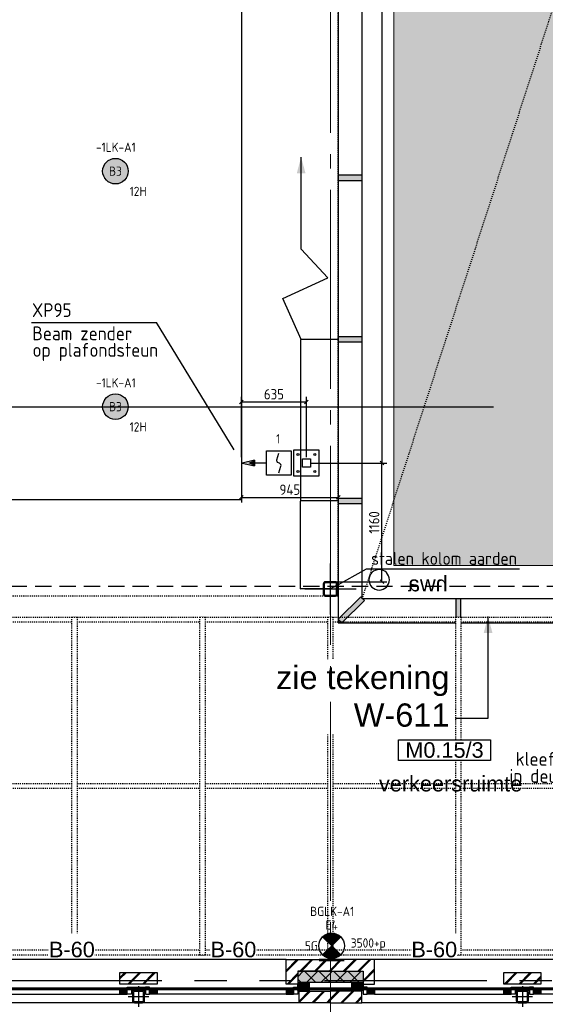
# Model space of a CAD drawing. Header units: millimetres. Extents: x -38031 to 123247, y -16330 to 129979.
# Tile 194 of 235: x 66324 to 71460, y 25464 to 35079. Entities that reach past the tile are written whole.
import ezdxf
from ezdxf.enums import TextEntityAlignment as Align

# ---------------------------------------------------------------- set-up
doc = ezdxf.new("R2010")
doc.units = ezdxf.units.MM
doc.header["$LTSCALE"] = 50
for name, pattern in [('HIDDEN', [9.525, 6.35, -3.175]), ('HIDDEN2', [4.7625, 3.175, -1.5875]), ('PHANTOM', [63.5, 31.75, -6.35, 6.35, -6.35, 6.35, -6.35]), ('STYLE_01', [0.41664, 0.20828, -0.20836]), ('STYLE_11', [5, 3.888855, -0.416718, 0.277786, -0.416641])]:
    doc.linetypes.add(name, pattern=pattern)
for name, color, linetype in [('AB$1A---_ATTRIB035', 8, 'Continuous'), ('AL$1A---_ALGEMEEN', 8, 'Continuous'), ('AM$1A---_ARCERING', 8, 'Continuous'), ('AT$1A---_TEKST100', 8, 'Continuous'), ('BOUWKUNDIG', 8, 'Continuous'), ('brandscheiding', 5, 'HIDDEN'), ('EB6522--_ATTRIB', 2, 'Continuous'), ('EL6121--', 3, 'Continuous'), ('EL6311--', 3, 'Continuous'), ('EL6311--NV', 7, 'Continuous'), ('EL6522--', 3, 'Continuous'), ('Kastenscheiding', 4, 'PHANTOM'), ('LICHT_TEXT018', 1, 'Continuous'), ('maatvoering', 1, 'Continuous'), ('Vera Yanovshtchinsky', 11, 'Continuous')]:
    doc.layers.add(name, color=color, linetype=linetype)
doc.layers.add('lampjes', color=14, linetype='Continuous', lineweight=15)
doc.layers.add('stramien', color=1, linetype='STYLE_11', lineweight=15)
doc.styles.add('Arial', font='ARIAL.TTF')
doc.styles.add('BURO-018', font='iso.shx', dxfattribs={"height": 90})
doc.styles.add('BURO-025', font='iso.shx', dxfattribs={"height": 125})
doc.styles.get("Standard").update_dxf_attribs({"font": 'iso.shx'})
doc.dimstyles.new('STABICAD', dxfattribs={"dimscale": 100, "dimtxt": 1.3, "dimasz": 1, "dimexe": 0, "dimexo": 0, "dimgap": 1.5, "dimtad": 0, "dimdec": 0, "dimrnd": 10, "dimzin": 0, "dimdsep": 46, "dimtxsty": 'Standard', "dimblk1": 'OBLIQUE', "dimblk2": 'OBLIQUE', "dimsah": 1, "dimcen": -3, "dimclrd": 1, "dimclre": 1, "dimclrt": 1, "dimadec": 0, "dimazin": 0, "dimtfac": 1, "dimtdec": 0, "dimtofl": 0, "dimtmove": 2, "dimatfit": 3, "dimfxl": 0, "dimtvp": 1.055556, "dimtolj": 1, "dimtzin": 0, "dimarcsym": 0})
doc.dimstyles.new('VyA', dxfattribs={"dimtxt": 101.016365, "dimasz": 35.34668, "dimexe": 50, "dimexo": 79.5, "dimgap": 25, "dimtad": 1, "dimdec": 0, "dimzin": 11, "dimtxsty": 'Standard', "dimblk": 'OBLIQUE', "dimcen": 0, "dimdle": 1, "dimclrd": 1, "dimclre": 1, "dimclrt": 1, "dimazin": 0, "dimtfac": 0.8, "dimtdec": 0, "dimtix": 1, "dimtmove": 0, "dimatfit": 0, "dimldrblk": 'OBLIQUE', "dimfxl": 0, "dimfrac": 2, "dimtolj": 1, "dimtzin": 11, "dimarcsym": 0})
pattern_1 = [(135, (0, 0), (70.7107, 70.7107), []), (45, (299.34, -299.34), (70.7107, -70.7107), [])]
pattern_2 = [(45, (0, 0), (70.7107, -70.7107), []), (45, (7.07, -7.07), (70.7107, -70.7107), [])]

# ---------------------------------------------------------------- blocks, each defined once
blk = doc.blocks.new('1115B3A')
at = {"color": 0, "linetype": 'Continuous'}
blk.add_circle((0, 0), 2.5, dxfattribs=at)
at = {"color": 0, "linetype": 'Continuous', "style": 'BURO-018'}
for tag, p in [('E_GKAST', (0, 8)), ('E_GROEP', (0, 5)), ('E_SGROEP', (4.5, 5)), ('E_ARMCODE', (0, 0)), ('E_SLET', (4.5, -1))]:
    blk.add_attdef(tag, text='', height=1.8, dxfattribs=at).set_placement(p, align=Align.MIDDLE)
blk = doc.blocks.new('E00134')
at = {"color": 0, "linetype": 'Continuous', "const_width": 0.5}
blk.add_lwpolyline([(-2.5, -2.75), (2.5, -2.75)], dxfattribs=at)
blk = doc.blocks.new('E00018')
at = {"color": 0, "linetype": 'Continuous'}
for p, q in [((-1.77, -1.77), (1.77, 1.77)), ((1.77, -1.77), (-1.77, 1.77))]:
    blk.add_line(p, q, dxfattribs=at)
at = {"color": 0, "linetype": 'Continuous', "const_width": 2.5}
for points in [[(-0.88, 0.88, -0.198912), (0, 1.25, -0.198912), (0.88, 0.88, -1)], [(-0.88, -0.88, 0.198912), (0, -1.25, 0.198912), (0.88, -0.88, 1)]]:
    blk.add_lwpolyline(points, format="xyb", dxfattribs=at)
blk = doc.blocks.new('1115B3A-NO1_WA3')
at = {"color": 0, "linetype": 'Continuous'}
blk.add_circle((0, 0), 2.5, dxfattribs=at)
at = {"color": 0, "zscale": 100}
for name in ['E00018', 'E00134']:
    blk.add_blockref(name, (0, 0), dxfattribs=at)
at = {"color": 0, "linetype": 'Continuous', "style": 'BURO-018'}
for tag, p in [('E_GKAST', (0, 8)), ('E_GROEP', (0, 5)), ('E_SGROEP', (4.5, 5)), ('E_ARMCODE', (0, 0)), ('E_SLET', (4.5, -1))]:
    blk.add_attdef(tag, text='', height=1.8, dxfattribs=at).set_placement(p, align=Align.MIDDLE)
blk = doc.blocks.new('_Oblique')
at = {"color": 0, "linetype": 'ByBlock', "lineweight": -2}
blk.add_line((-0.5, -0.5), (0.5, 0.5), dxfattribs=at)
blk = doc.blocks.new('Group-169')
at = {"layer": 'lampjes', "linetype": 'Continuous', "lineweight": 0}
h = blk.add_hatch(color=20, dxfattribs=at)
edge = h.paths.add_edge_path()
edge.add_arc((10899, 5025), 125, 0, 360, ccw=False)
h = blk.add_hatch(color=20, dxfattribs=at)
edge = h.paths.add_edge_path()
edge.add_arc((10899, 2725), 125, 0, 360, ccw=False)
at = {"layer": 'lampjes'}
for centre in [(10899, 5025), (10899, 2725)]:
    blk.add_circle(centre, 125, dxfattribs=at)
blk = doc.blocks.new('Group-18')
at = {"layer": 'AL$1A---_ALGEMEEN', "color": 0}
blk.add_lwpolyline([(-31130, 12834.8), (12130, 12834.8), (12130, 1814.8), (-31130, 1814.8)], close=True, dxfattribs=at)
blk = doc.blocks.new('hwa')
at = {"layer": 'AL$1A---_ALGEMEEN', "color": 0}
blk.add_circle((0, 0), 100, dxfattribs=at)
at = {"layer": 'AT$1A---_TEKST100', "insert": (-670, 38.3), "char_height": 151.525, "attachment_point": 1, "line_spacing_factor": 0.967741, "style": 'Arial'}
blk.add_mtext('{\\C256;\\lhwa}', dxfattribs=at)
blk = doc.blocks.new('VW_SLASH')
at = {"layer": 'AL$1A---_ALGEMEEN', "color": 0, "linetype": 'ByBlock', "lineweight": -2}
blk.add_line((0, 0), (-1, 0), dxfattribs=at)
at = {"layer": 'AL$1A---_ALGEMEEN', "color": 0, "linetype": 'ByBlock', "lineweight": 5}
blk.add_line((0.5, 0.5), (-0.5, -0.5), dxfattribs=at)
blk = doc.blocks.new('*D679')
at = {"layer": 'AL$1A---_ALGEMEEN', "color": 0, "lineweight": -2}
for p, q in [((13077.4, 1804.8), (12706.5, 1804.8)), ((12708, 946.8), (12708, 1802.7)), ((12997.4, 944.7), (12706.5, 944.7))]:
    blk.add_line(p, q, dxfattribs=at)
at = {"layer": 'AL$1A---_ALGEMEEN', "color": 0, "lineweight": -2, "xscale": 2.12080078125, "yscale": 2.12080078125, "zscale": 2.12080078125}
for p, rotation in [((12708, 1804.8), 90), ((12708, 944.7), 270)]:
    blk.add_blockref('VW_SLASH', p, dxfattribs=dict(at, rotation=rotation))
at = {"layer": 'AL$1A---_ALGEMEEN', "color": 0, "insert": (12681.9, 1374.7), "char_height": 2.27, "attachment_point": 5, "rotation": 90, "style": 'Arial'}
blk.add_mtext('\\A1;43008', dxfattribs=at)
blk = doc.blocks.new('*D680')
at = {"layer": 'AL$1A---_ALGEMEEN', "color": 0, "lineweight": -2}
for p, q in [((13077.4, 3382), (12706.5, 3382)), ((12708, 3379.9), (12708, 1807)), ((13077.4, 1804.8), (12706.5, 1804.8))]:
    blk.add_line(p, q, dxfattribs=at)
at = {"layer": 'AL$1A---_ALGEMEEN', "color": 0, "lineweight": -2, "xscale": 2.12080078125, "yscale": 2.12080078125, "zscale": 2.12080078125}
for p, rotation in [((12708, 3382), 90), ((12708, 1804.8), 270)]:
    blk.add_blockref('VW_SLASH', p, dxfattribs=dict(at, rotation=rotation))
at = {"layer": 'AL$1A---_ALGEMEEN', "color": 0, "insert": (12681.9, 2593.4), "char_height": 2.27, "attachment_point": 5, "rotation": 90, "style": 'Arial'}
blk.add_mtext('\\A1;78857', dxfattribs=at)
blk = doc.blocks.new('Group-31')
at = {"layer": 'AL$1A---_ALGEMEEN', "color": 0}
blk.add_line((12713, 4982), (12713, 5162), dxfattribs=at)
blk.add_lwpolyline([(12713, 3382), (12533, 3782), (12973, 3982), (12713, 4262), (12713, 4982)], dxfattribs=at)
blk.add_solid([(12713, 5162), (12755.6, 5003.2), (12670.5, 5003.2)], dxfattribs=at)
blk = doc.blocks.new('Group-36')
at = {"layer": 'AL$1A---_ALGEMEEN', "color": 0, "linetype": 'STYLE_01'}
for points in [[(-13012, 670), (17489, 670), (17489, 620), (-13012, 620)], [(-13012, -955), (17489, -955), (17489, -1005), (-13012, -1005)], [(-13002, -2580), (17489, -2580), (17489, -2630), (-13002, -2630)]]:
    blk.add_lwpolyline(points, close=True, dxfattribs=at)
at = {"color": 0, "linetype": 'STYLE_01'}
for points in [[(10474, 670), (10524, 670), (10524, -2630), (10474, -2630)], [(11724, 670), (11774, 670), (11774, -2630), (11724, -2630)], [(12974, 670), (13024, 670), (13024, -2630), (12974, -2630)], [(14224, 670), (14274, 670), (14274, -2630), (14224, -2630)]]:
    blk.add_wipeout(points, dxfattribs=at).dxf.layer = 'AL$1A---_ALGEMEEN'
at = {"layer": 'AL$1A---_ALGEMEEN', "color": 0, "linetype": 'STYLE_01'}
for points in [[(10474, 670), (10524, 670), (10524, -2630), (10474, -2630)], [(11724, 670), (11774, 670), (11774, -2630), (11724, -2630)], [(12974, 670), (13024, 670), (13024, -2630), (12974, -2630)], [(14224, 670), (14274, 670), (14274, -2630), (14224, -2630)]]:
    blk.add_lwpolyline(points, close=True, dxfattribs=at)
blk = doc.blocks.new('Group-37')
at = {"layer": 'AL$1A---_ALGEMEEN', "color": 0, "linetype": 'STYLE_01'}
blk.add_lwpolyline([(-32058.8, 13774.8), (13071.2, 13774.8), (13071.2, 874.8), (-32058.8, 874.8)], close=True, dxfattribs=at)
blk = doc.blocks.new('Group-38')
at = {"layer": 'AL$1A---_ALGEMEEN', "color": 0}
for name in ['Group-37', 'Group-36']:
    blk.add_blockref(name, (0, 0), dxfattribs=at)
blk = doc.blocks.new('zijdetail staalkozijn midden')
at = {"layer": 'AM$1A---_ARCERING', "linetype": 'Continuous', "lineweight": 0}
blk.add_hatch(color=256, dxfattribs=at).paths.add_polyline_path([(72.5, -153), (0, -153), (0, -213), (72.5, -213)])
at = {"layer": 'AL$1A---_ALGEMEEN', "color": 0}
blk.add_lwpolyline([(72.5, -153), (0, -153), (0, -213), (72.5, -213)], close=True, dxfattribs=at)
at = {"color": 0}
blk.add_wipeout([(72.5, -145), (113, -145), (113, -213), (72.5, -213)], dxfattribs=at).dxf.layer = 'AL$1A---_ALGEMEEN'
at = {"layer": 'AL$1A---_ALGEMEEN', "color": 0}
blk.add_lwpolyline([(72.5, -145), (113, -145), (113, -213), (72.5, -213)], close=True, dxfattribs=at)
blk = doc.blocks.new('st.k-120x120')
at = {"layer": 'AM$1A---_ARCERING', "linetype": 'Continuous', "lineweight": 0}
h = blk.add_hatch(color=256, dxfattribs=at)
edge = h.paths.add_edge_path()
edge.add_line((-40, -60), (40, -60))
edge.add_arc((40, -40), 20, 270, 360)
edge.add_line((60, -40), (60, 40))
edge.add_arc((40, 40), 20, 0, 90)
edge.add_line((40, 60), (-40, 60))
edge.add_arc((-40, 40), 20, 90, 180)
edge.add_line((-60, 40), (-60, -40))
edge.add_arc((-40, -40), 20, 180, 270)
edge = h.paths.add_edge_path(flags=16)
edge.add_line((-40, -50), (40, -50))
edge.add_arc((40, -40), 10, 270, 360)
edge.add_line((50, -40), (50, 40))
edge.add_arc((40, 40), 10, 0, 90)
edge.add_line((40, 50), (-40, 50))
edge.add_arc((-40, 40), 10, 90, 180)
edge.add_line((-50, 40), (-50, -40))
edge.add_arc((-40, -40), 10, 180, 270)
at = {"layer": 'AL$1A---_ALGEMEEN', "color": 0}
for p, q in [((0, 100), (0, -100)), ((-100, 0), (100, 0))]:
    blk.add_line(p, q, dxfattribs=at)
at = {"layer": 'AL$1A---_ALGEMEEN', "color": 0, "flags": 128}
blk.add_lwpolyline([(-40, -60), (40, -60, 0.414214), (60, -40), (60, 40, 0.414214), (40, 60), (-40, 60, 0.414214), (-60, 40), (-60, -40, 0.414214), (-40, -60, 0.414214)], format="xyb", dxfattribs=at)
blk.add_lwpolyline([(-40, -50), (40, -50, 0.414214), (50, -40), (50, 40, 0.414214), (40, 50), (-40, 50, 0.414214), (-50, 40), (-50, -40, 0.414214)], format="xyb", close=True, dxfattribs=at)
blk = doc.blocks.new('31x_staal-bg-2x mk112-p')
at = {"layer": 'AM$1A---_ARCERING', "linetype": 'Continuous', "lineweight": 0}
blk.add_hatch(color=256, dxfattribs=at).paths.add_polyline_path([(-3318.5, -113), (-3000, -113), (-3000, -223), (-3318.5, -223)])
at = {"layer": 'AM$1A---_ARCERING', "linetype": 'Continuous', "lineweight": 5}
h = blk.add_hatch(dxfattribs=at)
h.set_pattern_fill('ISOLATIE', color=256, style=0, pattern_type=2)
h.set_pattern_definition(pattern_1)
edge = h.paths.add_edge_path()
edge.add_line((-3318.5, -113), (-3000, -113))
edge.add_line((-3000, -113), (-3000, -223))
edge.add_line((-3000, -223), (-3318.5, -223))
at = {"layer": 'AL$1A---_ALGEMEEN', "color": 0}
for p, q in [((0, 0), (-2887, 0)), ((113, -113), (431.5, -113))]:
    blk.add_line(p, q, dxfattribs=at)
blk.add_lwpolyline([(-3318.5, -113), (-3000, -113), (-3000, -223), (-3318.5, -223)], dxfattribs=at)
blk.add_blockref('zijdetail staalkozijn midden', (0, -125), dxfattribs=at)
at = {"color": 0}
for points in [[(-1625, -125), (-1262, -125), (-1262, -238), (-1625, -238)], [(-3012, -307), (-3318.5, -307), (-3318.5, -420), (-3012, -420)]]:
    blk.add_wipeout(points, dxfattribs=at).dxf.layer = 'AL$1A---_ALGEMEEN'
at = {"layer": 'AM$1A---_ARCERING', "linetype": 'Continuous', "lineweight": 5}
h = blk.add_hatch(dxfattribs=at)
h.set_pattern_fill('BAKSTEEN', color=256, style=0, pattern_type=2)
h.set_pattern_definition(pattern_2)
h.paths.add_polyline_path([(-1625, -125), (-1262, -125), (-1262, -238), (-1625, -238)])
at = {"layer": 'AM$1A---_ARCERING', "linetype": 'Continuous', "lineweight": 0}
for points in [[(113, -113), (431.5, -113), (431.5, -223), (113, -223)], [(-1512, -270), (-1375, -270), (-1375, -300), (-1512, -300)], [(113, -223), (223, -223), (223, -300), (113, -300)]]:
    blk.add_hatch(color=256, dxfattribs=at).paths.add_polyline_path(points)
at = {"layer": 'AM$1A---_ARCERING', "linetype": 'Continuous', "lineweight": 5}
h = blk.add_hatch(dxfattribs=at)
h.set_pattern_fill('ISOLATIE', color=256, style=0, pattern_type=2)
h.set_pattern_definition(pattern_1)
h.paths.add_polyline_path([(113, -113), (431.5, -113), (431.5, -223), (113, -223)])
h = blk.add_hatch(dxfattribs=at)
h.set_pattern_fill('ISOLATIE', color=256, style=0, pattern_type=2)
h.set_pattern_definition(pattern_1)
h.paths.add_polyline_path([(-1512, -270), (-1375, -270), (-1375, -300), (-1512, -300)])
h = blk.add_hatch(dxfattribs=at)
h.set_pattern_fill('ISOLATIE', color=256, style=0, pattern_type=2)
h.set_pattern_definition(pattern_1)
h.paths.add_polyline_path([(113, -223), (223, -223), (223, -300), (113, -300)])
h = blk.add_hatch(dxfattribs=at)
h.set_pattern_fill('BAKSTEEN', color=256, style=0, pattern_type=2)
h.set_pattern_definition(pattern_2)
h.paths.add_polyline_path([(-3012, -307), (-3318.5, -307), (-3318.5, -420), (-3012, -420)])
at = {"layer": 'AL$1A---_ALGEMEEN', "color": 0}
for p, q in [((-3012, -307), (-3318.5, -307)), ((125, -420), (-3012, -420))]:
    blk.add_line(p, q, dxfattribs=at)
for points in [[(-1625, -125), (-1262, -125), (-1262, -238), (-1625, -238)], [(-1625, -278), (-2887, -278), (-2887, -338), (-1625, -338)], [(-1512, -270), (-1375, -270), (-1375, -300), (-1512, -300)], [(113, -223), (223, -223), (223, -300), (113, -300)]]:
    blk.add_lwpolyline(points, close=True, dxfattribs=at)
at = {"layer": 'AL$1A---_ALGEMEEN', "color": 0, "flags": 128}
for points in [[(431.5, -223), (113, -223), (113, -113)], [(-3318.5, -420), (-3012, -420), (-3012, -307)]]:
    blk.add_lwpolyline(points, dxfattribs=at)
at = {"layer": 'AL$1A---_ALGEMEEN', "color": 0}
blk.add_blockref('st.k-120x120', (-1443.5, -360), dxfattribs=at)
blk.add_blockref('zijdetail staalkozijn midden', (-1625, -125), dxfattribs=at)
at = {"color": 0}
for points in [[(-3000, -238), (-2887, -238), (-2887, 0), (-3318.5, 0), (-3318.5, -113), (-3000, -113)], [(113, -238), (0, -238), (0, 0), (431.5, 0), (431.5, -113), (113, -113)], [(125, -307), (431.5, -307), (431.5, -420), (125, -420)]]:
    blk.add_wipeout(points, dxfattribs=at).dxf.layer = 'AL$1A---_ALGEMEEN'
at = {"layer": 'AM$1A---_ARCERING', "linetype": 'Continuous', "lineweight": 5}
h = blk.add_hatch(dxfattribs=at)
h.set_pattern_fill('BAKSTEEN', color=256, style=0, pattern_type=2)
h.set_pattern_definition(pattern_2)
h.paths.add_polyline_path([(-3000, -238), (-2887, -238), (-2887, 0), (-3318.5, 0), (-3318.5, -113), (-3000, -113)])
h = blk.add_hatch(dxfattribs=at)
h.set_pattern_fill('BAKSTEEN', color=256, style=0, pattern_type=2)
h.set_pattern_definition(pattern_2)
h.paths.add_polyline_path([(113, -238), (0, -238), (0, 0), (431.5, 0), (431.5, -113), (113, -113)])
h = blk.add_hatch(dxfattribs=at)
h.set_pattern_fill('BAKSTEEN', color=256, style=0, pattern_type=2)
h.set_pattern_definition(pattern_2)
h.paths.add_polyline_path([(125, -307), (431.5, -307), (431.5, -420), (125, -420)])
at = {"layer": 'AL$1A---_ALGEMEEN', "color": 0}
blk.add_line((125, -307), (431.5, -307), dxfattribs=at)
at = {"layer": 'AL$1A---_ALGEMEEN', "color": 0, "flags": 128}
for points in [[(-3000, -238), (-2887, -238), (-2887, 0), (-3318.5, 0)], [(113, -238), (0, -238), (0, 0), (431.5, 0)], [(-3318.5, -113), (-3000, -113), (-3000, -238)], [(431.5, -113), (113, -113), (113, -238)], [(431.5, -420), (125, -420), (125, -307)]]:
    blk.add_lwpolyline(points, dxfattribs=at)
at = {"layer": 'AL$1A---_ALGEMEEN', "color": 0}
blk.add_lwpolyline([(-1334.5, -278), (72.5, -278), (72.5, -338), (-1334.5, -338)], close=True, dxfattribs=at)
at = {"layer": 'AL$1A---_ALGEMEEN', "color": 0, "xscale": -1}
for p in [(-2887, -125), (-1262, -125)]:
    blk.add_blockref('zijdetail staalkozijn midden', p, dxfattribs=at)
at = {"layer": 'AM$1A---_ARCERING', "linetype": 'Continuous', "lineweight": 0}
blk.add_hatch(color=256, dxfattribs=at).paths.add_polyline_path([(-3110, -223), (-3000, -223), (-3000, -300), (-3110, -300)])
at = {"layer": 'AM$1A---_ARCERING', "linetype": 'Continuous', "lineweight": 5}
h = blk.add_hatch(dxfattribs=at)
h.set_pattern_fill('ISOLATIE', color=256, style=0, pattern_type=2)
h.set_pattern_definition(pattern_1)
h.paths.add_polyline_path([(-3110, -223), (-3000, -223), (-3000, -300), (-3110, -300)])
at = {"layer": 'AL$1A---_ALGEMEEN', "color": 0}
blk.add_lwpolyline([(-3110, -223), (-3000, -223), (-3000, -300), (-3110, -300)], close=True, dxfattribs=at)
blk = doc.blocks.new('Group-59')
at = {"layer": 'AL$1A---_ALGEMEEN', "color": 0}
blk.add_blockref('31x_staal-bg-2x mk112-p', (16317.5, -2675), dxfattribs=at)
blk.add_blockref('31x_staal-bg-2x mk112-p', (12567.5, -2675), dxfattribs=at)
blk = doc.blocks.new('ruimtenummer')
at = {"layer": 'AL$1A---_ALGEMEEN', "color": 0, "flags": 1}
for tag, p in [('peil', (-450, -397.1)), ('onderdeel', (-450, -669.8))]:
    blk.add_attdef(tag, p, '', height=151.5, dxfattribs=at)
at = {"color": 0}
blk.add_wipeout([(-450, 100), (450, 100), (450, -100), (-450, -100)], dxfattribs=at).dxf.layer = 'AL$1A---_ALGEMEEN'
at = {"layer": 'AL$1A---_ALGEMEEN', "color": 0}
blk.add_lwpolyline([(-450, 100), (450, 100), (450, -100), (-450, -100)], close=True, dxfattribs=at)
at = {"layer": 'AL$1A---_ALGEMEEN', "color": 0, "style": 'Arial'}
blk.add_attdef('ruimtenummer', text='', height=151.5, dxfattribs=at).set_placement((0, 78), align=Align.TOP_CENTER)
blk = doc.blocks.new('tekst 12 pts')
at = {"layer": 'AL$1A---_ALGEMEEN', "color": 0, "style": 'Arial'}
blk.add_attdef('naam_ruimte', text='', height=151.5, dxfattribs=at).set_placement((0, -41.1), align=Align.TOP_CENTER)
at = {"layer": 'AL$1A---_ALGEMEEN', "color": 0, "flags": 1}
for tag, p in [('oppervlakte', (-264.6, -1003)), ('stramiennummer', (-264.6, -1275.7))]:
    blk.add_attdef(tag, p, '', height=151.5, dxfattribs=at)
blk = doc.blocks.new('sk-141')
at = {"layer": 'AM$1A---_ARCERING', "linetype": 'Continuous', "lineweight": 0}
h = blk.add_hatch(color=256, dxfattribs=at)
edge = h.paths.add_edge_path()
edge.add_line((-50, -70), (50, -70))
edge.add_arc((50, -50), 20, 270, 360)
edge.add_line((70, -50), (70, 50))
edge.add_arc((50, 50), 20, 0, 90)
edge.add_line((50, 70), (-50, 70))
edge.add_arc((-50, 50), 20, 90, 180)
edge.add_line((-70, 50), (-70, -50))
edge.add_arc((-50, -50), 20, 180, 270)
edge = h.paths.add_edge_path(flags=16)
edge.add_line((-50, -60), (50, -60))
edge.add_arc((50, -50), 10, 270, 360)
edge.add_line((60, -50), (60, 50))
edge.add_arc((50, 50), 10, 0, 90)
edge.add_line((50, 60), (-50, 60))
edge.add_arc((-50, 50), 10, 90, 180)
edge.add_line((-60, 50), (-60, -50))
edge.add_arc((-50, -50), 10, 180, 270)
at = {"layer": 'AL$1A---_ALGEMEEN', "color": 0}
for p, q in [((0, 250), (0, -250)), ((-250, 0), (250, 0))]:
    blk.add_line(p, q, dxfattribs=at)
at = {"layer": 'AL$1A---_ALGEMEEN', "color": 0, "flags": 128}
blk.add_lwpolyline([(-50, -70), (50, -70, 0.414214), (70, -50), (70, 50, 0.414214), (50, 70), (-50, 70, 0.414214), (-70, 50), (-70, -50, 0.414214), (-50, -70, 0.414214)], format="xyb", dxfattribs=at)
blk.add_lwpolyline([(-50, -60), (50, -60, 0.414214), (60, -50), (60, 50, 0.414214), (50, 60), (-50, 60, 0.414214), (-60, 50), (-60, -50, 0.414214)], format="xyb", close=True, dxfattribs=at)
blk = doc.blocks.new('Callout-3')
at = {"layer": 'AL$1A---_ALGEMEEN', "color": 0}
for p, q in [((0, 317.5), (0, 0)), ((0, 0), (990.9, 0))]:
    blk.add_line(p, q, dxfattribs=at)
at = {"layer": 'AL$1A---_ALGEMEEN', "color": 0, "lineweight": 25}
blk.add_line((975, 0), (990.9, 0), dxfattribs=at)
blk.add_solid([(990.9, 0), (832.1, -42.5), (832.1, 42.5)], dxfattribs=at)
at = {"color": 0}
blk.add_wipeout([(571.5, 377.2), (571.5, 2223.9), (-158.8, 2223.9), (-158.8, 377.2)], dxfattribs=at).dxf.layer = 'AL$1A---_ALGEMEEN'
at = {"layer": 'AT$1A---_TEKST100', "insert": (509.9, 377.2), "char_height": 227.287, "width": 1846.746, "attachment_point": 3, "rotation": 270, "line_spacing_factor": 0.967741, "style": 'Arial'}
blk.add_mtext('{\\C256;\\lzie tekening W-611}', dxfattribs=at)
blk = doc.blocks.new('txt-brandw.60')
at = {"color": 0}
blk.add_wipeout([(-223.3, -118.5), (223.3, -118.5), (223.3, 124.9), (-223.3, 124.9)], dxfattribs=at).dxf.layer = 'AL$1A---_ALGEMEEN'
at = {"layer": 'AT$1A---_TEKST100', "insert": (0, -112.2), "char_height": 151.525, "attachment_point": 8, "line_spacing_factor": 0.967741, "style": 'Arial'}
blk.add_mtext('{\\C256;\\lB-60}', dxfattribs=at)
blk = doc.blocks.new('*U209')
at = {"color": 0, "linetype": 'Continuous'}
for points in [[(9.98, 0), (11.98, 0), (7.98, 0.91)], [(9.98, 0), (7.98, 0.91), (7.98, 0)], [(9.98, 0), (7.98, 0), (7.98, -0.91)], [(9.98, 0), (7.98, -0.91), (11.98, 0)]]:
    blk.add_solid(points, dxfattribs=at)
blk = doc.blocks.new('VB653LMZ')
at = {"color": 0, "linetype": 'Continuous'}
for p, q in [((-2.4, -2.4), (-2.4, 2.4)), ((-2.4, 2.4), (2.4, 2.4)), ((2.4, 2.4), (2.4, -2.4)), ((2.39, 0), (4.79, 0)), ((7.19, 0), (4.79, 0.55)), ((4.79, 0.55), (4.79, 0)), ((4.79, -0.54), (4.79, 0.55)), ((4.79, 0), (4.79, -0.54)), ((4.79, -0.54), (7.19, 0)), ((2.4, -2.4), (-2.4, -2.4))]:
    blk.add_line(p, q, dxfattribs=at)
blk.add_lwpolyline([(0, 1.92), (-0.4, 0.64), (-0.42, 0.46), (-0.37, 0.28), (-0.26, 0.13), (-0.1, 0.03), (0.1, -0.03), (0.26, -0.13), (0.37, -0.27), (0.42, -0.45), (0.4, -0.63), (0, -1.91)], dxfattribs=at)
at = {"color": 0, "linetype": 'Continuous', "xscale": 0.6000000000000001, "yscale": 0.6000000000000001, "zscale": 0.6}
blk.add_blockref('*U209', (0, 0), dxfattribs=at)
at = {"color": 0, "linetype": 'Continuous', "style": 'BURO-018'}
blk.add_attdef('E_TEXT1', text='', height=1.8, dxfattribs=at).set_placement((0, 4.9), align=Align.MIDDLE)
at = {"color": 0, "linetype": 'Continuous', "style": 'BURO-018', "flags": 1}
blk.add_attdef('E_MATCODE', (0, 0), '', height=1.8, dxfattribs=at)
blk = doc.blocks.new('*D222')
at = {"layer": 'maatvoering', "color": 1, "lineweight": -2}
for p, q in [((68490, 31345.7), (69127, 31345.7)), ((68491, 30806.6), (68491, 31395.7)), ((69126, 30806.6), (69126, 31395.7))]:
    blk.add_line(p, q, dxfattribs=at)
at = {"layer": 'maatvoering', "color": 1, "lineweight": -2, "xscale": 35.3466796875, "yscale": 35.3466796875, "zscale": 35.3466796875, "rotation": 180}
blk.add_blockref('_Oblique', (68491, 31345.7), dxfattribs=at)
at = {"layer": 'maatvoering', "color": 1, "lineweight": -2, "xscale": 35.3466796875, "yscale": 35.3466796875, "zscale": 35.3466796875}
blk.add_blockref('_Oblique', (69126, 31345.7), dxfattribs=at)
at = {"layer": 'maatvoering', "color": 1, "insert": (68808.5, 31421.2), "char_height": 101.02, "attachment_point": 5}
blk.add_mtext('\\A1;635', dxfattribs=at)
blk = doc.blocks.new('*D223')
at = {"layer": 'maatvoering', "color": 1, "lineweight": -2}
for p, q in [((68490, 30414.1), (69437, 30414.1)), ((68491, 30432.3), (68491, 30364.1)), ((69436, 30417.3), (69436, 30364.1))]:
    blk.add_line(p, q, dxfattribs=at)
at = {"layer": 'maatvoering', "color": 1, "lineweight": -2, "xscale": 35.3466796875, "yscale": 35.3466796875, "zscale": 35.3466796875, "rotation": 180}
blk.add_blockref('_Oblique', (68491, 30414.1), dxfattribs=at)
at = {"layer": 'maatvoering', "color": 1, "lineweight": -2, "xscale": 35.3466796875, "yscale": 35.3466796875, "zscale": 35.3466796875}
blk.add_blockref('_Oblique', (69436, 30414.1), dxfattribs=at)
at = {"layer": 'maatvoering', "color": 1, "insert": (68963.5, 30489.6), "char_height": 101.02, "attachment_point": 5}
blk.add_mtext('\\A1;945', dxfattribs=at)
blk = doc.blocks.new('*D228')
at = {"layer": 'maatvoering', "color": 1, "lineweight": -2}
for p, q in [((69149.1, 41049.8), (69912.8, 41049.8)), ((69862.8, 41050.8), (69862.8, 30748.8)), ((69166.2, 30749.8), (69912.8, 30749.8))]:
    blk.add_line(p, q, dxfattribs=at)
at = {"layer": 'maatvoering', "color": 1, "lineweight": -2, "xscale": 35.3466796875, "yscale": 35.3466796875, "zscale": 35.3466796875}
for p, rotation in [((69862.8, 41049.8), 90), ((69862.8, 30749.8), 270)]:
    blk.add_blockref('_Oblique', p, dxfattribs=dict(at, rotation=rotation))
at = {"layer": 'maatvoering', "color": 1, "insert": (69787.3, 35899.8), "char_height": 101.02, "attachment_point": 5, "rotation": 90}
blk.add_mtext('\\A1;10300', dxfattribs=at)
blk = doc.blocks.new('*D236')
at = {"layer": 'maatvoering', "color": 1, "lineweight": -2}
for p, q in [((69619, 30749.8), (69912.8, 30749.8)), ((69862.8, 29588.8), (69862.8, 30750.8)), ((69399.4, 29589.8), (69912.8, 29589.8))]:
    blk.add_line(p, q, dxfattribs=at)
at = {"layer": 'maatvoering', "color": 1, "lineweight": -2, "xscale": 35.3466796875, "yscale": 35.3466796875, "zscale": 35.3466796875}
for p, rotation in [((69862.8, 30749.8), 90), ((69862.8, 29589.8), 270)]:
    blk.add_blockref('_Oblique', p, dxfattribs=dict(at, rotation=rotation))
at = {"layer": 'maatvoering', "color": 1, "insert": (69787.3, 30169.8), "char_height": 101.02, "attachment_point": 5, "rotation": 90}
blk.add_mtext('\\A1;1160', dxfattribs=at)
blk = doc.blocks.new('Group-34')
at = {"layer": 'AM$1A---_ARCERING', "linetype": 'Continuous', "lineweight": 0}
blk.add_hatch(color=9, dxfattribs=at).paths.add_polyline_path([(17199, 13494.831), (13619, 13494.831), (13619, 1174.831), (17199, 1174.831)])
at = {"layer": 'AL$1A---_ALGEMEEN', "color": 0, "linetype": 'Continuous', "lineweight": 5}
blk.add_lwpolyline([(17199, 13494.831), (13619, 13494.831), (13619, 1174.831), (17199, 1174.831)], close=True, dxfattribs=at)
at = {"layer": 'AL$1A---_ALGEMEEN', "color": 0}
blk.add_blockref('Group-31', (0, 0), dxfattribs=at)
at = {"color": 0}
blk.add_wipeout([(17489.092, 14034.992), (13075, 14034.992), (13075, 614.992), (17489.092, 614.992), (17489.092, 848.992), (13309, 848.992), (13309, 13800.992), (17489.092, 13800.992)], dxfattribs=at).dxf.layer = 'AL$1A---_ALGEMEEN'
at = {"layer": 'AM$1A---_ARCERING', "linetype": 'Continuous', "lineweight": 0}
for points in [[(13075, 4984.117), (13075, 4934.117), (13309, 4934.117), (13309, 4984.117)], [(13075, 3406.974), (13075, 3356.974), (13309, 3356.974), (13309, 3406.974)], [(13075, 1829.831), (13075, 1779.831), (13309, 1779.831), (13309, 1829.831)], [(13110.052, 614.393), (13075, 650.049), (13295.505, 866.82), (13330.557, 831.164)], [(14274, 848.992), (14224, 848.992), (14224, 614.992), (14274, 614.992)]]:
    blk.add_hatch(color=256, dxfattribs=at).paths.add_polyline_path(points)
at = {"layer": 'AL$1A---_ALGEMEEN', "color": 0, "linetype": 'STYLE_01'}
blk.add_line((13309, 848.992), (17499, 13800.992), dxfattribs=at)
at = {"layer": 'AL$1A---_ALGEMEEN', "color": 0}
for points in [[(17489.092, 14034.992), (13075, 14034.992), (13075, 614.992), (17489.092, 614.992), (17489.092, 848.992), (13309, 848.992), (13309, 13800.992), (17489.092, 13800.992)], [(13075, 4984.117), (13075, 4934.117), (13309, 4934.117), (13309, 4984.117)], [(13075, 3406.974), (13075, 3356.974), (13309, 3356.974), (13309, 3406.974)], [(13075, 1829.831), (13075, 1779.831), (13309, 1779.831), (13309, 1829.831)], [(13110.052, 614.393), (13075, 650.049), (13295.505, 866.82), (13330.557, 831.164)], [(14274, 848.992), (14224, 848.992), (14224, 614.992), (14274, 614.992)]]:
    blk.add_lwpolyline(points, close=True, dxfattribs=at)
at = {"layer": 'AL$1A---_ALGEMEEN', "color": 0, "xscale": -1}
blk.add_blockref('hwa', (13475, 1034.387), dxfattribs=at)
blk.add_blockref('hwa', (13475, 1034.387), dxfattribs=at)
at = {"layer": 'AL$1A---_ALGEMEEN', "color": 0}
for p1, picture, middle in [((13079, 3381.974), '*D680', (12681.87, 2593.403)), ((12999, 944.663), '*D679', (12681.87, 1374.747))]:
    dim = blk.add_linear_dim(base=(12708.031, 1804.831), p1=p1, p2=(13079, 1804.831), angle=90, dimstyle='VyA', override={"dimtxt": 2.272868, "dimgap": 25, "dimlfac": 50, "dimpost": '<>', "dimtxsty": 'Arial', "dimtmove": 2}, dxfattribs=at)
    dim.commit()
    dim.dimension.update_dxf_attribs({"geometry": picture, "text_midpoint": middle})
blk = doc.blocks.new('200254 W 210 11-06-2007')
at = {"layer": 'AL$1A---_ALGEMEEN'}
blk.add_blockref('Group-18', (20162, 3587.4), dxfattribs=at)
blk.add_blockref('Group-34', (20162, 3587.4), dxfattribs=at)
blk.add_blockref('Group-38', (20162, 3587.4), dxfattribs=at)
at = {"layer": 'AL$1A---_ALGEMEEN', "rotation": 90}
blk.add_blockref('sk-141', (33161, 4532.4), dxfattribs=at)
at = {"layer": 'AL$1A---_ALGEMEEN'}
ref = blk.add_blockref('ruimtenummer', (34275.6, 2957.5), dxfattribs=at)
ref.add_attrib('ruimtenummer', 'M0.15/3', dxfattribs={"layer": 'AB$1A---_ATTRIB035', "height": 151.52, "style": 'Arial'}).set_placement((34275.6, 3035.5), align=Align.TOP_CENTER)
ref = blk.add_blockref('tekst 12 pts', (34335.3, 2747.5), dxfattribs=dict(at, xscale=-1))
ref.add_attrib('naam_ruimte', 'verkeersruimte', dxfattribs={"layer": 'AB$1A---_ATTRIB035', "height": 151.525, "style": 'Arial'}).set_placement((34335.3, 2706.4), align=Align.TOP_CENTER)
blk.add_blockref('Group-59', (20162, 3587.4), dxfattribs=at)
at = {"layer": 'AL$1A---_ALGEMEEN', "rotation": 90}
blk.add_blockref('Callout-3', (34701.5, 3271.5), dxfattribs=at)
at = {"layer": 'AL$1A---_ALGEMEEN'}
for p in [(30635.6, 1046.1), (32213.6, 1046.1), (34175.6, 1046.1)]:
    blk.add_blockref('txt-brandw.60', p, dxfattribs=at)
at = {"layer": 'stramien', "ltscale": 10}
blk.add_line((33161, -41013.6), (33161, 36216.4), dxfattribs=at)

msp = doc.modelspace()

# ---------------------------------------------------------------- block references
at = {"layer": 'BOUWKUNDIG'}
msp.add_blockref('200254 W 210 11-06-2007', (36199, 24987.6), dxfattribs=at)

# ---------------------------------------------------------------- next in the draw order: linework, layer by layer
at = {"layer": 'brandscheiding', "const_width": 30}
msp.add_lwpolyline([(54354.4, 25614.3), (74096.2, 25614.3), (74096.2, 42545), (78743.2, 42545), (78743.2, 46495.5), (99261.6, 46495.5), (99261.6, 11193.8), (79190, 8856.9), (79222.3, 8468.9), (74596.4, 7983.9), (74564.1, 8339.6), (26697.9, 2966.4)], dxfattribs=at)
at = {"layer": 'EL6121--', "color": 5, "linetype": 'HIDDEN2'}
msp.add_line((19564.5, 29548.4), (74129.8, 29548.4), dxfattribs=at)
at = {"layer": 'EL6522--', "color": 1}
for p in [(66441.3, 32122.2), (68418.7, 30880)]:
    msp.add_line(p, (67661.9, 32122.2), dxfattribs=at)
at = {"layer": 'EL6522--'}
for p, q in [((69251, 30874.8), (69001, 30874.8)), ((69001, 30874.8), (69001, 30624.8)), ((69251, 30624.8), (69251, 30874.8)), ((69086, 30789.8), (69166, 30789.8)), ((69086, 30709.8), (69086, 30789.8)), ((69166, 30789.8), (69166, 30709.8)), ((69166, 30709.8), (69086, 30709.8)), ((69001, 30624.8), (69251, 30624.8))]:
    msp.add_line(p, q, dxfattribs=at)
for centre in [(69043.5, 30832.3), (69208.5, 30832.3), (69043.5, 30667.3), (69208.5, 30667.3)]:
    msp.add_circle(centre, 10, dxfattribs=at)
at = {"layer": 'Kastenscheiding'}
msp.add_line((74063.3, 25693.4), (46752.5, 25693.4), dxfattribs=at)
at = {"layer": 'LICHT_TEXT018'}
msp.add_line((26460, 31300), (70952.2, 31300), dxfattribs=at)

# ---------------------------------------------------------------- next in the draw order: block references
at = {"layer": 'EL6311--'}
ref = msp.add_blockref('1115B3A', (67260, 33600), dxfattribs=dict(at, xscale=50, yscale=50, zscale=50))
ref.add_attrib('E_ARMCODE', 'B3', dxfattribs={"layer": '0', "color": 1, "linetype": 'Continuous', "height": 90, "style": 'BURO-018'}).set_placement((67260, 33600), align=Align.MIDDLE)
ref.add_attrib('E_GROEP', '12H', dxfattribs={"layer": '0', "color": 1, "linetype": 'Continuous', "height": 90, "style": 'BURO-018'}).set_placement((67481.3, 33402.4), align=Align.MIDDLE)
ref.add_attrib('E_GKAST', '-1LK-A1', dxfattribs={"layer": '0', "color": 1, "linetype": 'Continuous', "height": 90, "style": 'BURO-018'}).set_placement((67263.6, 33833.5), align=Align.MIDDLE)
ref = msp.add_blockref('1115B3A', (67260, 31300), dxfattribs=dict(at, xscale=50, yscale=50, zscale=50))
ref.add_attrib('E_ARMCODE', 'B3', dxfattribs={"layer": '0', "color": 1, "linetype": 'Continuous', "height": 90, "style": 'BURO-018'}).set_placement((67260, 31300), align=Align.MIDDLE)
ref.add_attrib('E_GROEP', '12H', dxfattribs={"layer": '0', "color": 1, "linetype": 'Continuous', "height": 90, "style": 'BURO-018'}).set_placement((67481.3, 31102.4), align=Align.MIDDLE)
ref.add_attrib('E_GKAST', '-1LK-A1', dxfattribs={"layer": '0', "color": 1, "linetype": 'Continuous', "height": 90, "style": 'BURO-018'}).set_placement((67263.6, 31533.5), align=Align.MIDDLE)
at = {"layer": 'EL6311--NV'}
ref = msp.add_blockref('1115B3A-NO1_WA3', (69372, 26035), dxfattribs=dict(at, xscale=50, yscale=50, zscale=50))
ref.add_attrib('E_ARMCODE', 'E4', dxfattribs={"layer": '0', "color": 1, "linetype": 'Continuous', "height": 90, "style": 'BURO-018'}).set_placement((69372, 26237.7), align=Align.MIDDLE)
ref.add_attrib('E_GROEP', '5G', dxfattribs={"layer": '0', "color": 1, "linetype": 'Continuous', "height": 90, "style": 'BURO-018'}).set_placement((69174.2, 26034.7), align=Align.MIDDLE)
ref.add_attrib('E_GKAST', 'BGLK-A1', dxfattribs={"layer": '0', "color": 1, "linetype": 'Continuous', "height": 90, "style": 'BURO-018'}).set_placement((69377.3, 26371.7), align=Align.MIDDLE)
at = {"layer": 'EL6522--'}
ref = msp.add_blockref('VB653LMZ', (68856.9, 30749.9), dxfattribs=dict(at, xscale=50, yscale=50, zscale=50, rotation=180))
ref.add_attrib('E_TEXT1', '1', dxfattribs={"layer": 'EB6522--_ATTRIB', "color": 1, "linetype": 'Continuous', "height": 90, "style": 'BURO-018'}).set_placement((68850, 30986.8), align=Align.MIDDLE)
at = {"layer": 'Vera Yanovshtchinsky'}
msp.add_blockref('Group-169', (56361, 28575), dxfattribs=at)

# ---------------------------------------------------------------- next in the draw order: texts
at = {"layer": 'EL6121--', "color": 2, "linetype": 'HIDDEN2', "style": 'BURO-025'}
msp.add_text('stalen kolom aarden', height=125, dxfattribs=at).set_placement((69757.7, 29755.5))
at = {"layer": 'EL6311--NV', "style": 'BURO-018'}
msp.add_text('3500+p', height=90, dxfattribs=at).set_placement((69559.1, 26017.8))
at = {"layer": 'EL6522--', "color": 1, "style": 'BURO-018'}
for s, p in [('XP95', (66444.7, 32310.6)), ('Beam zender', (66447.9, 32083.8)), ('op plafondsteun', (66449.9, 31921.9))]:
    msp.add_text(s, height=135, dxfattribs=at).set_placement(p, align=Align.TOP_LEFT)
at = {"layer": 'EL6522--', "style": 'BURO-018'}
for s, p in [('kleefmagneet', (71671.8, 27840.4)), ('in deurdranger', (71671.8, 27673.9))]:
    msp.add_text(s, height=135, dxfattribs=at).set_placement(p, align=Align.MIDDLE)

# ---------------------------------------------------------------- next in the draw order: dimensions: what is measured, and where the dimension line sits
at = {"layer": 'maatvoering'}
for p1, p2, picture, middle in [((69069.6, 41049.8), (69086.7, 30749.8), '*D228', (69787.3, 35899.8)), ((69319.9, 29589.8), (69539.5, 30749.8), '*D236', (69787.3, 30169.8))]:
    dim = msp.add_linear_dim(base=(69862.8, 30749.8), p1=p1, p2=p2, angle=90, dimstyle='VyA', override={"dimpost": '<>'}, dxfattribs=at)
    dim.commit()
    dim.dimension.update_dxf_attribs({"geometry": picture, "text_midpoint": middle})
for base, p1, p2, picture, middle in [((69126, 31345.7), (68491, 30727.1), (69126, 30727.1), '*D222', (68808.5, 31421.2)), ((69436, 30414.1), (68491, 30511.8), (69436, 30496.8), '*D223', (68963.5, 30489.6))]:
    dim = msp.add_linear_dim(base=base, p1=p1, p2=p2, dimstyle='VyA', override={"dimpost": '<>'}, dxfattribs=at)
    dim.commit()
    dim.dimension.update_dxf_attribs({"geometry": picture, "text_midpoint": middle})

# ---------------------------------------------------------------- next in the draw order: leaders
at = {"layer": 'EL6121--', "color": 2}
msp.add_leader([(69358.3, 29520.3), (69711.4, 29717.5), (71206.9, 29717.5)], dimstyle='STABICAD', override={"dimscale": 50, "dimgap": 1.5, "dimtad": 0}, dxfattribs=at)

doc.saveas('drawing.dxf')
